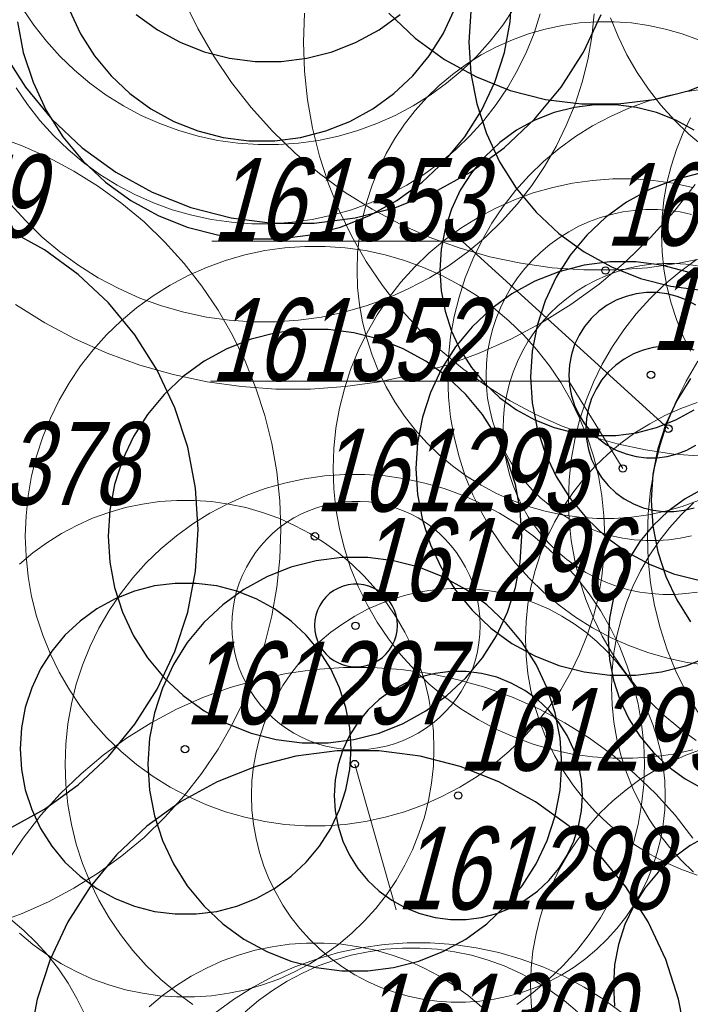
# Model space of a CAD drawing. Header units: metres. Extents: x 7419449 to 7420144, y 5549519 to 5549653.
# Tile 10 of 67: x 7419458 to 7419466, y 5549542 to 5549554. Entities that reach past the tile are written whole.
import ezdxf
from ezdxf.enums import TextEntityAlignment as Align

# ---------------------------------------------------------------- set-up
doc = ezdxf.new("R2010")
doc.units = ezdxf.units.M
doc.layers.add('_4_korony', color=7, linetype='Continuous', lineweight=25, true_color=0x7aa300)
doc.layers.add('_4_NUMERY_PIKIET', color=7, linetype='Continuous', lineweight=15)
doc.layers.add('_4_SOD', color=30, linetype='Continuous', lineweight=20)
doc.layers.add('_4_PUNKT_INWENTARYZACYJNY', color=7, linetype='Continuous')
doc.styles.add('STANDARD-Working1250', font='arial.ttf', dxfattribs={"height": 2.5})

msp = doc.modelspace()

# ---------------------------------------------------------------- linework, layer by layer
at = {"layer": '_4_korony', "linetype": 'Continuous', "flags": 128}
for points in [[(7419457.707, 5549554.041), (7419457.777, 5549553.671), (7419457.894, 5549553.313), (7419458.054, 5549552.972), (7419458.256, 5549552.654), (7419458.496, 5549552.363), (7419458.771, 5549552.105), (7419459.076, 5549551.884), (7419459.406, 5549551.703), (7419459.756, 5549551.564), (7419460.121, 5549551.47), (7419460.495, 5549551.423), (7419460.871, 5549551.423), (7419461.245, 5549551.47), (7419461.61, 5549551.564), (7419461.96, 5549551.703), (7419462.29, 5549551.884), (7419462.595, 5549552.105), (7419462.87, 5549552.363), (7419463.11, 5549552.654), (7419463.312, 5549552.972), (7419463.472, 5549553.313), (7419463.589, 5549553.671), (7419463.659, 5549554.041), (7419463.683, 5549554.417)], [(7419457.533, 5549553.678), (7419457.802, 5549553.254), (7419458.122, 5549552.867), (7419458.488, 5549552.523), (7419458.895, 5549552.228), (7419459.335, 5549551.986), (7419459.802, 5549551.801), (7419460.288, 5549551.676), (7419460.787, 5549551.613), (7419461.289, 5549551.613), (7419461.788, 5549551.676), (7419462.274, 5549551.801), (7419462.741, 5549551.986), (7419463.181, 5549552.228), (7419463.588, 5549552.523), (7419463.954, 5549552.867), (7419464.274, 5549553.254), (7419464.543, 5549553.678), (7419464.757, 5549554.133)], [(7419458.335, 5549554.183), (7419458.468, 5549553.899), (7419458.636, 5549553.634), (7419458.837, 5549553.392), (7419459.065, 5549553.177), (7419459.319, 5549552.992), (7419459.595, 5549552.841), (7419459.886, 5549552.725), (7419460.191, 5549552.647), (7419460.502, 5549552.608), (7419460.816, 5549552.608), (7419461.127, 5549552.647), (7419461.432, 5549552.725), (7419461.723, 5549552.841), (7419461.999, 5549552.992), (7419462.253, 5549553.177), (7419462.481, 5549553.392), (7419462.682, 5549553.634), (7419462.85, 5549553.899), (7419462.983, 5549554.183)], [(7419459.142, 5549554.133), (7419459.396, 5549553.948), (7419459.672, 5549553.797), (7419459.963, 5549553.681), (7419460.268, 5549553.603), (7419460.579, 5549553.564), (7419460.893, 5549553.564), (7419461.204, 5549553.603), (7419461.509, 5549553.681), (7419461.8, 5549553.797), (7419462.076, 5549553.948), (7419462.33, 5549554.133)], [(7419462.191, 5549554.148), (7419462.511, 5549553.847), (7419462.867, 5549553.589), (7419463.252, 5549553.377), (7419463.66, 5549553.215), (7419464.086, 5549553.106), (7419464.522, 5549553.051), (7419464.962, 5549553.051), (7419465.398, 5549553.106), (7419465.824, 5549553.215), (7419466.232, 5549553.377), (7419466.617, 5549553.589), (7419466.973, 5549553.847), (7419467.293, 5549554.148)], [(7419463.184, 5549554.173), (7419463.16, 5549553.797), (7419463.184, 5549553.421), (7419463.254, 5549553.051), (7419463.371, 5549552.693), (7419463.531, 5549552.352), (7419463.733, 5549552.034), (7419463.973, 5549551.743), (7419464.248, 5549551.485), (7419464.553, 5549551.264), (7419464.883, 5549551.083), (7419465.233, 5549550.944), (7419465.598, 5549550.85), (7419465.972, 5549550.803)], [(7419465.881, 5549552.734), (7419465.661, 5549552.855), (7419465.427, 5549552.947), (7419465.184, 5549553.01), (7419464.935, 5549553.041), (7419464.683, 5549553.041), (7419464.434, 5549553.01), (7419464.191, 5549552.947), (7419463.957, 5549552.855), (7419463.737, 5549552.734), (7419463.534, 5549552.586), (7419463.351, 5549552.414), (7419463.191, 5549552.221), (7419463.056, 5549552.009), (7419462.949, 5549551.781), (7419462.872, 5549551.542), (7419462.825, 5549551.296), (7419462.809, 5549551.045), (7419462.825, 5549550.794), (7419462.872, 5549550.548), (7419462.949, 5549550.309), (7419463.056, 5549550.081), (7419463.191, 5549549.869), (7419463.351, 5549549.676), (7419463.534, 5549549.504), (7419463.737, 5549549.356), (7419463.957, 5549549.235), (7419464.191, 5549549.143), (7419464.434, 5549549.08), (7419464.683, 5549549.049), (7419464.935, 5549549.049), (7419465.184, 5549549.08), (7419465.427, 5549549.143), (7419465.661, 5549549.235), (7419465.881, 5549549.356)], [(7419465.937, 5549552.211), (7419465.632, 5549552.133), (7419465.341, 5549552.017), (7419465.065, 5549551.866), (7419464.811, 5549551.681), (7419464.583, 5549551.466), (7419464.382, 5549551.224), (7419464.214, 5549550.959), (7419464.081, 5549550.675), (7419463.984, 5549550.377), (7419463.925, 5549550.068), (7419463.905, 5549549.755), (7419463.925, 5549549.442), (7419463.984, 5549549.133), (7419464.081, 5549548.835), (7419464.214, 5549548.551), (7419464.382, 5549548.286), (7419464.583, 5549548.044), (7419464.811, 5549547.829), (7419465.065, 5549547.644), (7419465.341, 5549547.493), (7419465.632, 5549547.377), (7419465.937, 5549547.299)], [(7419457.592, 5549544.292), (7419458.032, 5549544.534), (7419458.439, 5549544.829), (7419458.805, 5549545.173), (7419459.125, 5549545.56), (7419459.394, 5549545.984), (7419459.608, 5549546.439), (7419459.763, 5549546.916), (7419459.857, 5549547.41), (7419459.889, 5549547.911), (7419459.857, 5549548.412), (7419459.763, 5549548.906), (7419459.608, 5549549.383), (7419459.394, 5549549.838), (7419459.125, 5549550.262), (7419458.805, 5549550.649), (7419458.439, 5549550.993), (7419458.032, 5549551.288), (7419457.592, 5549551.53)], [(7419466.084, 5549550.91), (7419465.793, 5549551.026), (7419465.488, 5549551.104), (7419465.177, 5549551.143), (7419464.863, 5549551.143), (7419464.552, 5549551.104), (7419464.247, 5549551.026), (7419463.956, 5549550.91), (7419463.68, 5549550.759), (7419463.426, 5549550.574), (7419463.198, 5549550.359), (7419462.997, 5549550.117), (7419462.829, 5549549.852), (7419462.696, 5549549.568), (7419462.599, 5549549.27), (7419462.54, 5549548.961), (7419462.52, 5549548.648), (7419462.54, 5549548.335), (7419462.599, 5549548.026), (7419462.696, 5549547.728), (7419462.829, 5549547.444), (7419462.997, 5549547.179), (7419463.198, 5549546.937), (7419463.426, 5549546.722), (7419463.68, 5549546.537), (7419463.956, 5549546.386), (7419464.247, 5549546.27), (7419464.552, 5549546.192), (7419464.863, 5549546.153), (7419465.177, 5549546.153), (7419465.488, 5549546.192), (7419465.793, 5549546.27), (7419466.084, 5549546.386)], [(7419465.903, 5549550.621), (7419465.793, 5549550.682), (7419465.676, 5549550.728), (7419465.554, 5549550.759), (7419465.43, 5549550.775), (7419465.304, 5549550.775), (7419465.18, 5549550.759), (7419465.058, 5549550.728), (7419464.941, 5549550.682), (7419464.831, 5549550.621), (7419464.73, 5549550.548), (7419464.638, 5549550.462), (7419464.558, 5549550.365), (7419464.491, 5549550.259), (7419464.437, 5549550.145), (7419464.398, 5549550.026), (7419464.375, 5549549.902), (7419464.367, 5549549.777), (7419464.375, 5549549.652), (7419464.398, 5549549.528), (7419464.437, 5549549.409), (7419464.491, 5549549.295), (7419464.558, 5549549.189), (7419464.638, 5549549.092), (7419464.73, 5549549.006), (7419464.831, 5549548.933), (7419464.941, 5549548.872), (7419465.058, 5549548.826), (7419465.18, 5549548.795), (7419465.304, 5549548.779), (7419465.43, 5549548.779), (7419465.554, 5549548.795), (7419465.676, 5549548.826), (7419465.793, 5549548.872), (7419465.903, 5549548.933)], [(7419465.882, 5549550.078), (7419465.76, 5549550.109), (7419465.636, 5549550.125), (7419465.51, 5549550.125), (7419465.386, 5549550.109), (7419465.264, 5549550.078), (7419465.147, 5549550.032), (7419465.037, 5549549.971), (7419464.936, 5549549.898), (7419464.844, 5549549.812), (7419464.764, 5549549.715), (7419464.697, 5549549.609), (7419464.643, 5549549.495), (7419464.604, 5549549.376), (7419464.581, 5549549.252), (7419464.573, 5549549.127), (7419464.581, 5549549.002), (7419464.604, 5549548.878), (7419464.643, 5549548.759), (7419464.697, 5549548.645), (7419464.764, 5549548.539), (7419464.844, 5549548.442), (7419464.936, 5549548.356), (7419465.037, 5549548.283), (7419465.147, 5549548.222), (7419465.264, 5549548.176), (7419465.386, 5549548.145), (7419465.51, 5549548.129), (7419465.636, 5549548.129), (7419465.76, 5549548.145), (7419465.882, 5549548.176)], [(7419465.839, 5549549.735), (7419465.671, 5549549.47), (7419465.538, 5549549.186), (7419465.441, 5549548.888), (7419465.382, 5549548.579), (7419465.362, 5549548.266), (7419465.382, 5549547.953), (7419465.441, 5549547.644), (7419465.538, 5549547.346), (7419465.671, 5549547.062), (7419465.839, 5549546.797)], [(7419465.992, 5549548.402), (7419465.772, 5549548.281), (7419465.569, 5549548.133), (7419465.386, 5549547.961), (7419465.226, 5549547.768), (7419465.091, 5549547.556), (7419464.984, 5549547.328), (7419464.907, 5549547.089), (7419464.86, 5549546.843), (7419464.844, 5549546.592), (7419464.86, 5549546.341), (7419464.907, 5549546.095), (7419464.984, 5549545.856), (7419465.091, 5549545.628), (7419465.226, 5549545.416), (7419465.386, 5549545.223), (7419465.569, 5549545.051), (7419465.772, 5549544.903), (7419465.992, 5549544.782)], [(7419465.788, 5549541.749), (7419465.694, 5549542.243), (7419465.539, 5549542.72), (7419465.325, 5549543.175), (7419465.056, 5549543.599), (7419464.736, 5549543.986), (7419464.37, 5549544.33), (7419463.963, 5549544.625), (7419463.523, 5549544.867), (7419463.056, 5549545.052), (7419462.57, 5549545.177), (7419462.071, 5549545.24), (7419461.569, 5549545.24), (7419461.07, 5549545.177), (7419460.584, 5549545.052), (7419460.117, 5549544.867), (7419459.677, 5549544.625), (7419459.27, 5549544.33), (7419458.904, 5549543.986), (7419458.584, 5549543.599), (7419458.315, 5549543.175), (7419458.101, 5549542.72), (7419457.946, 5549542.243), (7419457.852, 5549541.749)], [(7419466.053, 5549544.216), (7419465.833, 5549544.095), (7419465.63, 5549543.947), (7419465.447, 5549543.775), (7419465.287, 5549543.582), (7419465.152, 5549543.37), (7419465.045, 5549543.142), (7419464.968, 5549542.903), (7419464.921, 5549542.657), (7419464.905, 5549542.406), (7419464.921, 5549542.155)]]:
    msp.add_lwpolyline(points, dxfattribs=at)
for points in [[(7419463.801, 5549547.833), (7419463.781, 5549548.146), (7419463.722, 5549548.455), (7419463.625, 5549548.753), (7419463.492, 5549549.037), (7419463.324, 5549549.302), (7419463.123, 5549549.544), (7419462.895, 5549549.759), (7419462.641, 5549549.944), (7419462.365, 5549550.095), (7419462.074, 5549550.211), (7419461.769, 5549550.289), (7419461.458, 5549550.328), (7419461.144, 5549550.328), (7419460.833, 5549550.289), (7419460.528, 5549550.211), (7419460.237, 5549550.095), (7419459.961, 5549549.944), (7419459.707, 5549549.759), (7419459.479, 5549549.544), (7419459.278, 5549549.302), (7419459.11, 5549549.037), (7419458.977, 5549548.753), (7419458.88, 5549548.455), (7419458.821, 5549548.146), (7419458.801, 5549547.833), (7419458.821, 5549547.52), (7419458.88, 5549547.211), (7419458.977, 5549546.913), (7419459.11, 5549546.629), (7419459.278, 5549546.364), (7419459.479, 5549546.122), (7419459.707, 5549545.907), (7419459.961, 5549545.722), (7419460.237, 5549545.571), (7419460.528, 5549545.455), (7419460.833, 5549545.377), (7419461.144, 5549545.338), (7419461.458, 5549545.338), (7419461.769, 5549545.377), (7419462.074, 5549545.455), (7419462.365, 5549545.571), (7419462.641, 5549545.722), (7419462.895, 5549545.907), (7419463.123, 5549546.122), (7419463.324, 5549546.364), (7419463.492, 5549546.629), (7419463.625, 5549546.913), (7419463.722, 5549547.211), (7419463.781, 5549547.52)], [(7419464.281, 5549545.078), (7419464.261, 5549545.391), (7419464.202, 5549545.7), (7419464.105, 5549545.998), (7419463.972, 5549546.282), (7419463.804, 5549546.547), (7419463.603, 5549546.789), (7419463.375, 5549547.004), (7419463.121, 5549547.189), (7419462.845, 5549547.34), (7419462.554, 5549547.456), (7419462.249, 5549547.534), (7419461.938, 5549547.573), (7419461.624, 5549547.573), (7419461.313, 5549547.534), (7419461.008, 5549547.456), (7419460.717, 5549547.34), (7419460.441, 5549547.189), (7419460.187, 5549547.004), (7419459.959, 5549546.789), (7419459.758, 5549546.547), (7419459.59, 5549546.282), (7419459.457, 5549545.998), (7419459.36, 5549545.7), (7419459.301, 5549545.391), (7419459.281, 5549545.078), (7419459.301, 5549544.765), (7419459.36, 5549544.456), (7419459.457, 5549544.158), (7419459.59, 5549543.874), (7419459.758, 5549543.609), (7419459.959, 5549543.367), (7419460.187, 5549543.152), (7419460.441, 5549542.967), (7419460.717, 5549542.816), (7419461.008, 5549542.7), (7419461.313, 5549542.622), (7419461.624, 5549542.583), (7419461.938, 5549542.583), (7419462.249, 5549542.622), (7419462.554, 5549542.7), (7419462.845, 5549542.816), (7419463.121, 5549542.967), (7419463.375, 5549543.152), (7419463.603, 5549543.367), (7419463.804, 5549543.609), (7419463.972, 5549543.874), (7419464.105, 5549544.158), (7419464.202, 5549544.456), (7419464.261, 5549544.765)], [(7419461.738, 5549545.266), (7419461.722, 5549545.517), (7419461.675, 5549545.763), (7419461.598, 5549546.002), (7419461.491, 5549546.23), (7419461.356, 5549546.442), (7419461.196, 5549546.635), (7419461.013, 5549546.807), (7419460.81, 5549546.955), (7419460.59, 5549547.076), (7419460.356, 5549547.168), (7419460.113, 5549547.231), (7419459.864, 5549547.262), (7419459.612, 5549547.262), (7419459.363, 5549547.231), (7419459.12, 5549547.168), (7419458.886, 5549547.076), (7419458.666, 5549546.955), (7419458.463, 5549546.807), (7419458.28, 5549546.635), (7419458.12, 5549546.442), (7419457.985, 5549546.23), (7419457.878, 5549546.002), (7419457.801, 5549545.763), (7419457.754, 5549545.517), (7419457.738, 5549545.266), (7419457.754, 5549545.015), (7419457.801, 5549544.769), (7419457.878, 5549544.53), (7419457.985, 5549544.302), (7419458.12, 5549544.09), (7419458.28, 5549543.897), (7419458.463, 5549543.725), (7419458.666, 5549543.577), (7419458.886, 5549543.456), (7419459.12, 5549543.364), (7419459.363, 5549543.301), (7419459.612, 5549543.27), (7419459.864, 5549543.27), (7419460.113, 5549543.301), (7419460.356, 5549543.364), (7419460.59, 5549543.456), (7419460.81, 5549543.577), (7419461.013, 5549543.725), (7419461.196, 5549543.897), (7419461.356, 5549544.09), (7419461.491, 5549544.302), (7419461.598, 5549544.53), (7419461.675, 5549544.769), (7419461.722, 5549545.015)], [(7419462.296, 5549546.753), (7419462.292, 5549546.816), (7419462.28, 5549546.877), (7419462.261, 5549546.937), (7419462.234, 5549546.994), (7419462.201, 5549547.047), (7419462.16, 5549547.095), (7419462.115, 5549547.138), (7419462.064, 5549547.175), (7419462.009, 5549547.205), (7419461.951, 5549547.229), (7419461.89, 5549547.244), (7419461.827, 5549547.252), (7419461.765, 5549547.252), (7419461.702, 5549547.244), (7419461.641, 5549547.229), (7419461.583, 5549547.205), (7419461.528, 5549547.175), (7419461.477, 5549547.138), (7419461.432, 5549547.095), (7419461.391, 5549547.047), (7419461.358, 5549546.994), (7419461.331, 5549546.937), (7419461.312, 5549546.877), (7419461.3, 5549546.816), (7419461.296, 5549546.753), (7419461.3, 5549546.69), (7419461.312, 5549546.629), (7419461.331, 5549546.569), (7419461.358, 5549546.512), (7419461.391, 5549546.459), (7419461.432, 5549546.411), (7419461.477, 5549546.368), (7419461.528, 5549546.331), (7419461.583, 5549546.301), (7419461.641, 5549546.277), (7419461.702, 5549546.262), (7419461.765, 5549546.254), (7419461.827, 5549546.254), (7419461.89, 5549546.262), (7419461.951, 5549546.277), (7419462.009, 5549546.301), (7419462.064, 5549546.331), (7419462.115, 5549546.368), (7419462.16, 5549546.411), (7419462.201, 5549546.459), (7419462.234, 5549546.512), (7419462.261, 5549546.569), (7419462.28, 5549546.629), (7419462.292, 5549546.69)], [(7419464.533, 5549544.702), (7419464.521, 5549544.89), (7419464.486, 5549545.075), (7419464.428, 5549545.254), (7419464.347, 5549545.425), (7419464.247, 5549545.584), (7419464.126, 5549545.729), (7419463.989, 5549545.858), (7419463.837, 5549545.968), (7419463.672, 5549546.059), (7419463.497, 5549546.129), (7419463.314, 5549546.175), (7419463.127, 5549546.199), (7419462.939, 5549546.199), (7419462.752, 5549546.175), (7419462.569, 5549546.129), (7419462.394, 5549546.059), (7419462.229, 5549545.968), (7419462.077, 5549545.858), (7419461.94, 5549545.729), (7419461.819, 5549545.584), (7419461.719, 5549545.425), (7419461.638, 5549545.254), (7419461.58, 5549545.075), (7419461.545, 5549544.89), (7419461.533, 5549544.702), (7419461.545, 5549544.514), (7419461.58, 5549544.329), (7419461.638, 5549544.15), (7419461.719, 5549543.979), (7419461.819, 5549543.82), (7419461.94, 5549543.675), (7419462.077, 5549543.546), (7419462.229, 5549543.436), (7419462.394, 5549543.345), (7419462.569, 5549543.275), (7419462.752, 5549543.229), (7419462.939, 5549543.205), (7419463.127, 5549543.205), (7419463.314, 5549543.229), (7419463.497, 5549543.275), (7419463.672, 5549543.345), (7419463.837, 5549543.436), (7419463.989, 5549543.546), (7419464.126, 5549543.675), (7419464.247, 5549543.82), (7419464.347, 5549543.979), (7419464.428, 5549544.15), (7419464.486, 5549544.329), (7419464.521, 5549544.514)]]:
    msp.add_lwpolyline(points, close=True, dxfattribs=at)
at = {"layer": '_4_NUMERY_PIKIET'}
for points in [[(7419465.57, 5549549.13), (7419463.08, 5549551.394), (7419460.055, 5549551.394)], [(7419465.02, 5549548.65), (7419464.369, 5549549.703), (7419460.039, 5549549.703)], [(7419461.78, 5549545.08), (7419462.283, 5549543.321)]]:
    msp.add_lwpolyline(points, dxfattribs=at)
at = {"layer": '_4_PUNKT_INWENTARYZACYJNY'}
for centre in [(7419464.81, 5549551.04), (7419465.36, 5549549.78), (7419465.57, 5549549.13), (7419465.02, 5549548.65), (7419461.3, 5549547.83), (7419461.79, 5549546.75), (7419459.73, 5549545.26), (7419461.78, 5549545.08), (7419463.03, 5549544.7)]:
    msp.add_circle(centre, 0.045, dxfattribs=at)
at = {"layer": '_4_SOD', "flags": 128}
for points in [[(7419457.768, 5549554.204), (7419457.904, 5549554.002), (7419458.055, 5549553.809), (7419458.218, 5549553.628), (7419458.394, 5549553.458), (7419458.581, 5549553.301), (7419458.779, 5549553.157), (7419458.986, 5549553.028), (7419459.202, 5549552.913), (7419459.425, 5549552.814), (7419459.654, 5549552.73), (7419459.889, 5549552.663), (7419460.128, 5549552.612), (7419460.37, 5549552.578), (7419460.614, 5549552.561), (7419460.858, 5549552.561), (7419461.102, 5549552.578), (7419461.344, 5549552.612), (7419461.583, 5549552.663), (7419461.818, 5549552.73), (7419462.047, 5549552.814), (7419462.27, 5549552.913), (7419462.486, 5549553.028), (7419462.693, 5549553.157), (7419462.891, 5549553.301), (7419463.078, 5549553.458), (7419463.254, 5549553.628), (7419463.417, 5549553.809), (7419463.568, 5549554.002), (7419463.704, 5549554.204)], [(7419459.717, 5549554.307), (7419459.886, 5549553.962), (7419460.078, 5549553.629), (7419460.292, 5549553.311), (7419460.529, 5549553.009), (7419460.786, 5549552.723), (7419461.062, 5549552.457), (7419461.356, 5549552.21), (7419461.666, 5549551.984), (7419461.992, 5549551.781), (7419462.331, 5549551.601), (7419462.682, 5549551.444), (7419463.042, 5549551.313), (7419463.411, 5549551.207), (7419463.787, 5549551.128), (7419464.167, 5549551.074), (7419464.55, 5549551.047), (7419464.934, 5549551.047), (7419465.317, 5549551.074), (7419465.697, 5549551.128), (7419466.073, 5549551.207)], [(7419457.619, 5549551.846), (7419457.806, 5549551.638), (7419458.006, 5549551.444), (7419458.22, 5549551.265), (7419458.446, 5549551.101), (7419458.683, 5549550.953), (7419458.93, 5549550.822), (7419459.185, 5549550.708), (7419459.447, 5549550.613), (7419459.715, 5549550.536), (7419459.988, 5549550.478), (7419460.265, 5549550.439), (7419460.543, 5549550.419), (7419460.823, 5549550.419), (7419461.101, 5549550.439), (7419461.378, 5549550.478), (7419461.651, 5549550.536), (7419461.919, 5549550.613), (7419462.181, 5549550.708), (7419462.436, 5549550.822), (7419462.683, 5549550.953), (7419462.92, 5549551.101), (7419463.146, 5549551.265), (7419463.36, 5549551.444), (7419463.56, 5549551.638), (7419463.747, 5549551.846), (7419463.919, 5549552.066), (7419464.075, 5549552.297), (7419464.215, 5549552.539), (7419464.337, 5549552.79), (7419464.442, 5549553.049), (7419464.528, 5549553.314), (7419464.596, 5549553.585), (7419464.644, 5549553.86), (7419464.673, 5549554.138)], [(7419457.691, 5549553.248), (7419457.827, 5549553.046), (7419457.978, 5549552.853), (7419458.141, 5549552.672), (7419458.317, 5549552.502), (7419458.504, 5549552.345), (7419458.702, 5549552.201), (7419458.909, 5549552.072), (7419459.125, 5549551.957), (7419459.348, 5549551.858), (7419459.577, 5549551.774), (7419459.812, 5549551.707), (7419460.051, 5549551.656), (7419460.293, 5549551.622), (7419460.537, 5549551.605), (7419460.781, 5549551.605), (7419461.025, 5549551.622), (7419461.267, 5549551.656), (7419461.506, 5549551.707), (7419461.741, 5549551.774), (7419461.97, 5549551.858), (7419462.193, 5549551.957), (7419462.409, 5549552.072), (7419462.616, 5549552.201), (7419462.814, 5549552.345), (7419463.001, 5549552.502), (7419463.177, 5549552.672), (7419463.34, 5549552.853), (7419463.491, 5549553.046), (7419463.627, 5549553.248), (7419463.749, 5549553.46), (7419463.856, 5549553.679), (7419463.948, 5549553.906), (7419464.023, 5549554.138)], [(7419461.172, 5549554.146), (7419461.16, 5549553.797), (7419461.172, 5549553.448), (7419461.209, 5549553.101), (7419461.269, 5549552.757), (7419461.354, 5549552.419), (7419461.462, 5549552.087), (7419461.592, 5549551.763), (7419461.745, 5549551.45), (7419461.92, 5549551.147), (7419462.115, 5549550.858), (7419462.33, 5549550.583), (7419462.563, 5549550.324), (7419462.814, 5549550.081), (7419463.082, 5549549.857), (7419463.364, 5549549.652), (7419463.66, 5549549.467), (7419463.968, 5549549.303), (7419464.287, 5549549.161), (7419464.615, 5549549.042), (7419464.95, 5549548.946), (7419465.292, 5549548.873), (7419465.637, 5549548.824), (7419465.986, 5549548.8)], [(7419464.871, 5549554.091), (7419464.963, 5549553.864), (7419465.07, 5549553.645), (7419465.192, 5549553.433), (7419465.328, 5549553.231), (7419465.479, 5549553.038), (7419465.642, 5549552.857), (7419465.818, 5549552.687), (7419466.005, 5549552.53)], [(7419465.933, 5549553.827), (7419465.736, 5549553.898), (7419465.535, 5549553.956), (7419465.33, 5549553.999), (7419465.123, 5549554.029), (7419464.914, 5549554.043), (7419464.704, 5549554.043), (7419464.495, 5549554.029), (7419464.288, 5549553.999), (7419464.083, 5549553.956), (7419463.882, 5549553.898), (7419463.685, 5549553.827), (7419463.494, 5549553.741), (7419463.309, 5549553.643), (7419463.131, 5549553.532), (7419462.962, 5549553.409), (7419462.802, 5549553.274), (7419462.651, 5549553.129), (7419462.511, 5549552.973), (7419462.382, 5549552.808), (7419462.265, 5549552.635), (7419462.16, 5549552.453), (7419462.068, 5549552.265), (7419461.99, 5549552.071), (7419461.925, 5549551.872), (7419461.875, 5549551.669), (7419461.838, 5549551.463), (7419461.816, 5549551.254), (7419461.809, 5549551.045), (7419461.816, 5549550.836), (7419461.838, 5549550.627), (7419461.875, 5549550.421), (7419461.925, 5549550.218), (7419461.99, 5549550.019), (7419462.068, 5549549.825), (7419462.16, 5549549.637), (7419462.265, 5549549.455), (7419462.382, 5549549.282), (7419462.511, 5549549.117), (7419462.651, 5549548.961), (7419462.802, 5549548.816), (7419462.962, 5549548.681), (7419463.131, 5549548.558), (7419463.309, 5549548.447), (7419463.494, 5549548.349), (7419463.685, 5549548.263), (7419463.882, 5549548.192), (7419464.083, 5549548.134), (7419464.288, 5549548.091), (7419464.495, 5549548.061), (7419464.704, 5549548.047), (7419464.914, 5549548.047), (7419465.123, 5549548.061), (7419465.33, 5549548.091), (7419465.535, 5549548.134), (7419465.736, 5549548.192), (7419465.933, 5549548.263)], [(7419466.039, 5549553.236), (7419465.797, 5549553.202), (7419465.558, 5549553.151), (7419465.323, 5549553.084), (7419465.094, 5549553), (7419464.871, 5549552.901), (7419464.655, 5549552.786), (7419464.448, 5549552.657), (7419464.25, 5549552.513), (7419464.063, 5549552.356), (7419463.887, 5549552.186), (7419463.724, 5549552.005), (7419463.573, 5549551.812), (7419463.437, 5549551.61), (7419463.315, 5549551.398), (7419463.208, 5549551.179), (7419463.116, 5549550.952), (7419463.041, 5549550.72), (7419462.981, 5549550.483), (7419462.939, 5549550.242), (7419462.914, 5549549.999), (7419462.905, 5549549.755), (7419462.914, 5549549.511), (7419462.939, 5549549.268), (7419462.981, 5549549.027), (7419463.041, 5549548.79), (7419463.116, 5549548.558), (7419463.208, 5549548.331), (7419463.315, 5549548.112), (7419463.437, 5549547.9), (7419463.573, 5549547.698), (7419463.724, 5549547.505), (7419463.887, 5549547.324), (7419464.063, 5549547.154), (7419464.25, 5549546.997), (7419464.448, 5549546.853), (7419464.655, 5549546.724), (7419464.871, 5549546.609), (7419465.094, 5549546.51), (7419465.323, 5549546.426), (7419465.558, 5549546.359), (7419465.797, 5549546.308), (7419466.039, 5549546.274)], [(7419465.837, 5549552.882), (7419465.745, 5549552.694), (7419465.667, 5549552.5), (7419465.602, 5549552.301), (7419465.552, 5549552.098), (7419465.515, 5549551.892), (7419465.493, 5549551.683), (7419465.486, 5549551.474), (7419465.493, 5549551.265), (7419465.515, 5549551.056), (7419465.552, 5549550.85), (7419465.602, 5549550.647), (7419465.667, 5549550.448), (7419465.745, 5549550.254), (7419465.837, 5549550.066)], [(7419457.434, 5549543.156), (7419457.762, 5549543.275), (7419458.081, 5549543.417), (7419458.389, 5549543.581), (7419458.685, 5549543.766), (7419458.967, 5549543.971), (7419459.235, 5549544.195), (7419459.486, 5549544.438), (7419459.719, 5549544.697), (7419459.934, 5549544.972), (7419460.129, 5549545.261), (7419460.304, 5549545.564), (7419460.457, 5549545.877), (7419460.587, 5549546.201), (7419460.695, 5549546.533), (7419460.78, 5549546.871), (7419460.84, 5549547.215), (7419460.877, 5549547.562), (7419460.889, 5549547.911), (7419460.877, 5549548.26), (7419460.84, 5549548.607), (7419460.78, 5549548.951), (7419460.695, 5549549.289), (7419460.587, 5549549.621), (7419460.457, 5549549.945), (7419460.304, 5549550.258), (7419460.129, 5549550.561), (7419459.934, 5549550.85), (7419459.719, 5549551.125), (7419459.486, 5549551.384), (7419459.235, 5549551.627), (7419458.967, 5549551.851), (7419458.685, 5549552.056), (7419458.389, 5549552.241), (7419458.081, 5549552.405), (7419457.762, 5549552.547), (7419457.434, 5549552.666)], [(7419457.683, 5549550.631), (7419458.038, 5549550.409), (7419458.408, 5549550.212), (7419458.79, 5549550.042), (7419459.184, 5549549.899), (7419459.586, 5549549.783), (7419459.996, 5549549.696), (7419460.411, 5549549.638), (7419460.829, 5549549.609), (7419461.247, 5549549.609), (7419461.665, 5549549.638), (7419462.08, 5549549.696), (7419462.49, 5549549.783), (7419462.892, 5549549.899), (7419463.286, 5549550.042), (7419463.668, 5549550.212), (7419464.038, 5549550.409), (7419464.393, 5549550.631), (7419464.732, 5549550.877), (7419465.053, 5549551.146), (7419465.354, 5549551.437), (7419465.634, 5549551.748), (7419465.892, 5549552.078)], [(7419465.867, 5549552.044), (7419465.628, 5549552.095), (7419465.386, 5549552.129), (7419465.142, 5549552.146), (7419464.898, 5549552.146), (7419464.654, 5549552.129), (7419464.412, 5549552.095), (7419464.173, 5549552.044), (7419463.938, 5549551.977), (7419463.709, 5549551.893), (7419463.486, 5549551.794), (7419463.27, 5549551.679), (7419463.063, 5549551.55), (7419462.865, 5549551.406), (7419462.678, 5549551.249), (7419462.502, 5549551.079), (7419462.339, 5549550.898), (7419462.188, 5549550.705), (7419462.052, 5549550.503), (7419461.93, 5549550.291), (7419461.823, 5549550.072), (7419461.731, 5549549.845), (7419461.656, 5549549.613), (7419461.596, 5549549.376), (7419461.554, 5549549.135), (7419461.529, 5549548.892), (7419461.52, 5549548.648), (7419461.529, 5549548.404), (7419461.554, 5549548.161), (7419461.596, 5549547.92), (7419461.656, 5549547.683), (7419461.731, 5549547.451), (7419461.823, 5549547.224), (7419461.93, 5549547.005), (7419462.052, 5549546.793), (7419462.188, 5549546.591), (7419462.339, 5549546.398), (7419462.502, 5549546.217), (7419462.678, 5549546.047), (7419462.865, 5549545.89), (7419463.063, 5549545.746), (7419463.27, 5549545.617), (7419463.486, 5549545.502), (7419463.709, 5549545.403), (7419463.938, 5549545.319), (7419464.173, 5549545.252), (7419464.412, 5549545.201), (7419464.654, 5549545.167), (7419464.898, 5549545.15), (7419465.142, 5549545.15), (7419465.386, 5549545.167), (7419465.628, 5549545.201), (7419465.867, 5549545.252)], [(7419465.851, 5549551.718), (7419465.714, 5549551.747), (7419465.576, 5549551.766), (7419465.437, 5549551.776), (7419465.297, 5549551.776), (7419465.158, 5549551.766), (7419465.02, 5549551.747), (7419464.883, 5549551.718), (7419464.749, 5549551.679), (7419464.618, 5549551.631), (7419464.49, 5549551.575), (7419464.367, 5549551.509), (7419464.249, 5549551.435), (7419464.136, 5549551.353), (7419464.029, 5549551.263), (7419463.928, 5549551.166), (7419463.835, 5549551.063), (7419463.749, 5549550.953), (7419463.671, 5549550.837), (7419463.601, 5549550.716), (7419463.54, 5549550.59), (7419463.488, 5549550.461), (7419463.444, 5549550.328), (7419463.411, 5549550.193), (7419463.386, 5549550.055), (7419463.372, 5549549.917), (7419463.367, 5549549.777), (7419463.372, 5549549.637), (7419463.386, 5549549.499), (7419463.411, 5549549.361), (7419463.444, 5549549.226), (7419463.488, 5549549.093), (7419463.54, 5549548.964), (7419463.601, 5549548.838), (7419463.671, 5549548.717), (7419463.749, 5549548.601), (7419463.835, 5549548.491), (7419463.928, 5549548.388), (7419464.029, 5549548.291), (7419464.136, 5549548.201), (7419464.249, 5549548.119), (7419464.367, 5549548.045), (7419464.49, 5549547.979), (7419464.618, 5549547.923), (7419464.749, 5549547.875), (7419464.883, 5549547.836), (7419465.02, 5549547.807), (7419465.158, 5549547.788), (7419465.297, 5549547.778), (7419465.437, 5549547.778), (7419465.576, 5549547.788), (7419465.714, 5549547.807), (7419465.851, 5549547.836)], [(7419465.92, 5549551.097), (7419465.782, 5549551.116), (7419465.643, 5549551.126), (7419465.503, 5549551.126), (7419465.364, 5549551.116), (7419465.226, 5549551.097), (7419465.089, 5549551.068), (7419464.955, 5549551.029), (7419464.824, 5549550.981), (7419464.696, 5549550.925), (7419464.573, 5549550.859), (7419464.455, 5549550.785), (7419464.342, 5549550.703), (7419464.235, 5549550.613), (7419464.134, 5549550.516), (7419464.041, 5549550.413), (7419463.955, 5549550.303), (7419463.877, 5549550.187), (7419463.807, 5549550.066), (7419463.746, 5549549.94), (7419463.694, 5549549.811), (7419463.65, 5549549.678), (7419463.617, 5549549.543), (7419463.592, 5549549.405), (7419463.578, 5549549.267), (7419463.573, 5549549.127), (7419463.578, 5549548.987), (7419463.592, 5549548.849), (7419463.617, 5549548.711), (7419463.65, 5549548.576), (7419463.694, 5549548.443), (7419463.746, 5549548.314), (7419463.807, 5549548.188), (7419463.877, 5549548.067), (7419463.955, 5549547.951), (7419464.041, 5549547.841), (7419464.134, 5549547.738), (7419464.235, 5549547.641), (7419464.342, 5549547.551), (7419464.455, 5549547.469), (7419464.573, 5549547.395), (7419464.696, 5549547.329), (7419464.824, 5549547.273), (7419464.955, 5549547.225), (7419465.089, 5549547.186), (7419465.226, 5549547.157), (7419465.364, 5549547.138), (7419465.503, 5549547.128), (7419465.643, 5549547.128), (7419465.782, 5549547.138), (7419465.92, 5549547.157)], [(7419465.905, 5549551.168), (7419465.707, 5549551.024), (7419465.52, 5549550.867), (7419465.344, 5549550.697), (7419465.181, 5549550.516), (7419465.03, 5549550.323), (7419464.894, 5549550.121), (7419464.772, 5549549.909), (7419464.665, 5549549.69), (7419464.573, 5549549.463), (7419464.498, 5549549.231), (7419464.438, 5549548.994), (7419464.396, 5549548.753), (7419464.371, 5549548.51), (7419464.362, 5549548.266), (7419464.371, 5549548.022), (7419464.396, 5549547.779), (7419464.438, 5549547.538), (7419464.498, 5549547.301), (7419464.573, 5549547.069), (7419464.665, 5549546.842), (7419464.772, 5549546.623), (7419464.894, 5549546.411), (7419465.03, 5549546.209), (7419465.181, 5549546.016), (7419465.344, 5549545.835), (7419465.52, 5549545.665), (7419465.707, 5549545.508), (7419465.905, 5549545.364)], [(7419465.924, 5549549.947), (7419465.784, 5549549.705), (7419465.662, 5549549.454), (7419465.557, 5549549.195), (7419465.471, 5549548.93), (7419465.403, 5549548.659), (7419465.355, 5549548.384), (7419465.326, 5549548.106), (7419465.316, 5549547.827), (7419465.326, 5549547.548), (7419465.355, 5549547.27), (7419465.403, 5549546.995), (7419465.471, 5549546.724), (7419465.557, 5549546.459), (7419465.662, 5549546.2), (7419465.784, 5549545.949), (7419465.924, 5549545.707)], [(7419465.917, 5549549.445), (7419465.72, 5549549.374), (7419465.529, 5549549.288), (7419465.344, 5549549.19), (7419465.166, 5549549.079), (7419464.997, 5549548.956), (7419464.837, 5549548.821), (7419464.686, 5549548.676), (7419464.546, 5549548.52), (7419464.417, 5549548.355), (7419464.3, 5549548.182), (7419464.195, 5549548), (7419464.103, 5549547.812), (7419464.025, 5549547.618), (7419463.96, 5549547.419), (7419463.91, 5549547.216), (7419463.873, 5549547.01), (7419463.851, 5549546.801), (7419463.844, 5549546.592), (7419463.851, 5549546.383), (7419463.873, 5549546.174), (7419463.91, 5549545.968), (7419463.96, 5549545.765), (7419464.025, 5549545.566), (7419464.103, 5549545.372), (7419464.195, 5549545.184), (7419464.3, 5549545.002), (7419464.417, 5549544.829), (7419464.546, 5549544.664), (7419464.686, 5549544.508), (7419464.837, 5549544.363), (7419464.997, 5549544.228), (7419465.166, 5549544.105), (7419465.344, 5549543.994), (7419465.529, 5549543.896), (7419465.72, 5549543.81), (7419465.917, 5549543.739)], [(7419463.738, 5549542.176), (7419463.936, 5549542.32), (7419464.123, 5549542.477), (7419464.299, 5549542.647), (7419464.462, 5549542.828), (7419464.613, 5549543.021), (7419464.749, 5549543.223), (7419464.871, 5549543.435), (7419464.978, 5549543.654), (7419465.07, 5549543.881), (7419465.145, 5549544.113), (7419465.205, 5549544.35), (7419465.247, 5549544.591), (7419465.272, 5549544.834), (7419465.281, 5549545.078), (7419465.272, 5549545.322), (7419465.247, 5549545.565), (7419465.205, 5549545.806), (7419465.145, 5549546.043), (7419465.07, 5549546.275), (7419464.978, 5549546.502), (7419464.871, 5549546.721), (7419464.749, 5549546.933), (7419464.613, 5549547.135), (7419464.462, 5549547.328), (7419464.299, 5549547.509), (7419464.123, 5549547.679), (7419463.936, 5549547.836), (7419463.738, 5549547.98), (7419463.531, 5549548.109), (7419463.315, 5549548.224), (7419463.092, 5549548.323), (7419462.863, 5549548.407), (7419462.628, 5549548.474), (7419462.389, 5549548.525), (7419462.147, 5549548.559), (7419461.903, 5549548.576), (7419461.659, 5549548.576), (7419461.415, 5549548.559), (7419461.173, 5549548.525), (7419460.934, 5549548.474), (7419460.699, 5549548.407), (7419460.47, 5549548.323), (7419460.247, 5549548.224), (7419460.031, 5549548.109), (7419459.824, 5549547.98), (7419459.626, 5549547.836), (7419459.439, 5549547.679), (7419459.263, 5549547.509), (7419459.1, 5549547.328), (7419458.949, 5549547.135), (7419458.813, 5549546.933), (7419458.691, 5549546.721), (7419458.584, 5549546.502), (7419458.492, 5549546.275), (7419458.417, 5549546.043), (7419458.357, 5549545.806), (7419458.315, 5549545.565), (7419458.29, 5549545.322), (7419458.281, 5549545.078), (7419458.29, 5549544.834), (7419458.315, 5549544.591), (7419458.357, 5549544.35), (7419458.417, 5549544.113), (7419458.492, 5549543.881), (7419458.584, 5549543.654), (7419458.691, 5549543.435), (7419458.813, 5549543.223), (7419458.949, 5549543.021), (7419459.1, 5549542.828), (7419459.263, 5549542.647), (7419459.439, 5549542.477), (7419459.626, 5549542.32), (7419459.824, 5549542.176)], [(7419457.731, 5549543.037), (7419457.891, 5549542.902), (7419458.06, 5549542.779), (7419458.238, 5549542.668), (7419458.423, 5549542.57), (7419458.614, 5549542.484), (7419458.811, 5549542.413), (7419459.012, 5549542.355), (7419459.217, 5549542.312), (7419459.424, 5549542.282), (7419459.633, 5549542.268), (7419459.843, 5549542.268), (7419460.052, 5549542.282), (7419460.259, 5549542.312), (7419460.464, 5549542.355), (7419460.665, 5549542.413), (7419460.862, 5549542.484), (7419461.053, 5549542.57), (7419461.238, 5549542.668), (7419461.416, 5549542.779), (7419461.585, 5549542.902), (7419461.745, 5549543.037), (7419461.896, 5549543.182), (7419462.036, 5549543.338), (7419462.165, 5549543.503), (7419462.282, 5549543.676), (7419462.387, 5549543.858), (7419462.479, 5549544.046), (7419462.557, 5549544.24), (7419462.622, 5549544.439), (7419462.672, 5549544.642), (7419462.709, 5549544.848), (7419462.731, 5549545.057), (7419462.738, 5549545.266), (7419462.731, 5549545.475), (7419462.709, 5549545.684), (7419462.672, 5549545.89), (7419462.622, 5549546.093), (7419462.557, 5549546.292), (7419462.479, 5549546.486), (7419462.387, 5549546.674), (7419462.282, 5549546.856), (7419462.165, 5549547.029), (7419462.036, 5549547.194), (7419461.896, 5549547.35), (7419461.745, 5549547.495), (7419461.585, 5549547.63), (7419461.416, 5549547.753), (7419461.238, 5549547.864), (7419461.053, 5549547.962), (7419460.862, 5549548.048), (7419460.665, 5549548.119), (7419460.464, 5549548.177), (7419460.259, 5549548.22), (7419460.052, 5549548.25), (7419459.843, 5549548.264), (7419459.633, 5549548.264), (7419459.424, 5549548.25), (7419459.217, 5549548.22), (7419459.012, 5549548.177), (7419458.811, 5549548.119), (7419458.614, 5549548.048), (7419458.423, 5549547.962), (7419458.238, 5549547.864), (7419458.06, 5549547.753), (7419457.891, 5549547.63), (7419457.731, 5549547.495)], [(7419465.875, 5549548.233), (7419465.724, 5549548.088), (7419465.584, 5549547.932), (7419465.455, 5549547.767), (7419465.338, 5549547.594), (7419465.233, 5549547.412), (7419465.141, 5549547.224), (7419465.063, 5549547.03), (7419464.998, 5549546.831), (7419464.948, 5549546.628), (7419464.911, 5549546.422), (7419464.889, 5549546.213), (7419464.882, 5549546.004), (7419464.889, 5549545.795), (7419464.911, 5549545.586), (7419464.948, 5549545.38), (7419464.998, 5549545.177), (7419465.063, 5549544.978), (7419465.141, 5549544.784), (7419465.233, 5549544.596), (7419465.338, 5549544.414), (7419465.455, 5549544.241), (7419465.584, 5549544.076), (7419465.724, 5549543.92), (7419465.875, 5549543.775)], [(7419465.865, 5549544.187), (7419465.65, 5549544.462), (7419465.417, 5549544.721), (7419465.166, 5549544.964), (7419464.898, 5549545.188), (7419464.616, 5549545.393), (7419464.32, 5549545.578), (7419464.012, 5549545.742), (7419463.693, 5549545.884), (7419463.365, 5549546.003), (7419463.03, 5549546.099), (7419462.688, 5549546.172), (7419462.343, 5549546.221), (7419461.994, 5549546.245), (7419461.646, 5549546.245), (7419461.297, 5549546.221), (7419460.952, 5549546.172), (7419460.61, 5549546.099), (7419460.275, 5549546.003), (7419459.947, 5549545.884), (7419459.628, 5549545.742), (7419459.32, 5549545.578), (7419459.024, 5549545.393), (7419458.742, 5549545.188), (7419458.474, 5549544.964), (7419458.223, 5549544.721), (7419457.99, 5549544.462), (7419457.775, 5549544.187), (7419457.58, 5549543.898)], [(7419465.978, 5549545.259), (7419465.781, 5549545.188), (7419465.59, 5549545.102), (7419465.405, 5549545.004), (7419465.227, 5549544.893), (7419465.058, 5549544.77), (7419464.898, 5549544.635), (7419464.747, 5549544.49), (7419464.607, 5549544.334), (7419464.478, 5549544.169), (7419464.361, 5549543.996), (7419464.256, 5549543.814), (7419464.164, 5549543.626), (7419464.086, 5549543.432), (7419464.021, 5549543.233), (7419463.971, 5549543.03), (7419463.934, 5549542.824), (7419463.912, 5549542.615), (7419463.905, 5549542.406), (7419463.912, 5549542.197), (7419463.934, 5549541.988)], [(7419458.516, 5549542.063), (7419458.424, 5549542.251), (7419458.319, 5549542.433), (7419458.202, 5549542.606), (7419458.073, 5549542.771), (7419457.933, 5549542.927), (7419457.782, 5549543.072), (7419457.622, 5549543.207)], [(7419463.312, 5549542.15), (7419463.152, 5549542.285), (7419462.983, 5549542.408), (7419462.805, 5549542.519), (7419462.62, 5549542.617), (7419462.429, 5549542.703), (7419462.232, 5549542.774), (7419462.031, 5549542.832), (7419461.826, 5549542.875), (7419461.619, 5549542.905), (7419461.41, 5549542.919), (7419461.2, 5549542.919), (7419460.991, 5549542.905), (7419460.784, 5549542.875), (7419460.579, 5549542.832), (7419460.378, 5549542.774), (7419460.181, 5549542.703), (7419459.99, 5549542.617), (7419459.805, 5549542.519), (7419459.627, 5549542.408), (7419459.458, 5549542.285), (7419459.298, 5549542.15)], [(7419465.017, 5549542.074), (7419464.791, 5549542.238), (7419464.554, 5549542.386), (7419464.307, 5549542.517), (7419464.052, 5549542.631), (7419463.79, 5549542.726), (7419463.522, 5549542.803), (7419463.249, 5549542.861), (7419462.972, 5549542.9), (7419462.694, 5549542.92), (7419462.414, 5549542.92), (7419462.136, 5549542.9), (7419461.859, 5549542.861), (7419461.586, 5549542.803), (7419461.318, 5549542.726), (7419461.056, 5549542.631), (7419460.801, 5549542.517), (7419460.554, 5549542.386), (7419460.317, 5549542.238), (7419460.091, 5549542.074)], [(7419464.471, 5549542.089), (7419464.311, 5549542.224), (7419464.142, 5549542.347), (7419463.964, 5549542.458), (7419463.779, 5549542.556), (7419463.588, 5549542.642), (7419463.391, 5549542.713), (7419463.19, 5549542.771), (7419462.985, 5549542.814), (7419462.778, 5549542.844), (7419462.569, 5549542.858), (7419462.359, 5549542.858), (7419462.15, 5549542.844), (7419461.943, 5549542.814), (7419461.738, 5549542.771), (7419461.537, 5549542.713), (7419461.34, 5549542.642), (7419461.149, 5549542.556), (7419460.964, 5549542.458), (7419460.786, 5549542.347), (7419460.617, 5549542.224), (7419460.457, 5549542.089)]]:
    msp.add_lwpolyline(points, dxfattribs=at)
for points in [[(7419464.801, 5549547.833), (7419464.792, 5549548.077), (7419464.767, 5549548.32), (7419464.725, 5549548.561), (7419464.665, 5549548.798), (7419464.59, 5549549.03), (7419464.498, 5549549.257), (7419464.391, 5549549.476), (7419464.269, 5549549.688), (7419464.133, 5549549.89), (7419463.982, 5549550.083), (7419463.819, 5549550.264), (7419463.643, 5549550.434), (7419463.456, 5549550.591), (7419463.258, 5549550.735), (7419463.051, 5549550.864), (7419462.835, 5549550.979), (7419462.612, 5549551.078), (7419462.383, 5549551.162), (7419462.148, 5549551.229), (7419461.909, 5549551.28), (7419461.667, 5549551.314), (7419461.423, 5549551.331), (7419461.179, 5549551.331), (7419460.935, 5549551.314), (7419460.693, 5549551.28), (7419460.454, 5549551.229), (7419460.219, 5549551.162), (7419459.99, 5549551.078), (7419459.767, 5549550.979), (7419459.551, 5549550.864), (7419459.344, 5549550.735), (7419459.146, 5549550.591), (7419458.959, 5549550.434), (7419458.783, 5549550.264), (7419458.62, 5549550.083), (7419458.469, 5549549.89), (7419458.333, 5549549.688), (7419458.211, 5549549.476), (7419458.104, 5549549.257), (7419458.012, 5549549.03), (7419457.937, 5549548.798), (7419457.877, 5549548.561), (7419457.835, 5549548.32), (7419457.81, 5549548.077), (7419457.801, 5549547.833), (7419457.81, 5549547.589), (7419457.835, 5549547.346), (7419457.877, 5549547.105), (7419457.937, 5549546.868), (7419458.012, 5549546.636), (7419458.104, 5549546.409), (7419458.211, 5549546.19), (7419458.333, 5549545.978), (7419458.469, 5549545.776), (7419458.62, 5549545.583), (7419458.783, 5549545.402), (7419458.959, 5549545.232), (7419459.146, 5549545.075), (7419459.344, 5549544.931), (7419459.551, 5549544.802), (7419459.767, 5549544.687), (7419459.99, 5549544.588), (7419460.219, 5549544.504), (7419460.454, 5549544.437), (7419460.693, 5549544.386), (7419460.935, 5549544.352), (7419461.179, 5549544.335), (7419461.423, 5549544.335), (7419461.667, 5549544.352), (7419461.909, 5549544.386), (7419462.148, 5549544.437), (7419462.383, 5549544.504), (7419462.612, 5549544.588), (7419462.835, 5549544.687), (7419463.051, 5549544.802), (7419463.258, 5549544.931), (7419463.456, 5549545.075), (7419463.643, 5549545.232), (7419463.819, 5549545.402), (7419463.982, 5549545.583), (7419464.133, 5549545.776), (7419464.269, 5549545.978), (7419464.391, 5549546.19), (7419464.498, 5549546.409), (7419464.59, 5549546.636), (7419464.665, 5549546.868), (7419464.725, 5549547.105), (7419464.767, 5549547.346), (7419464.792, 5549547.589)], [(7419463.296, 5549546.753), (7419463.292, 5549546.858), (7419463.281, 5549546.962), (7419463.263, 5549547.065), (7419463.238, 5549547.166), (7419463.206, 5549547.266), (7419463.166, 5549547.363), (7419463.12, 5549547.457), (7419463.068, 5549547.548), (7419463.01, 5549547.635), (7419462.945, 5549547.717), (7419462.875, 5549547.795), (7419462.8, 5549547.868), (7419462.719, 5549547.935), (7419462.635, 5549547.997), (7419462.546, 5549548.052), (7419462.454, 5549548.101), (7419462.358, 5549548.144), (7419462.26, 5549548.18), (7419462.159, 5549548.208), (7419462.056, 5549548.23), (7419461.953, 5549548.245), (7419461.848, 5549548.252), (7419461.744, 5549548.252), (7419461.639, 5549548.245), (7419461.536, 5549548.23), (7419461.433, 5549548.208), (7419461.332, 5549548.18), (7419461.234, 5549548.144), (7419461.138, 5549548.101), (7419461.046, 5549548.052), (7419460.957, 5549547.997), (7419460.873, 5549547.935), (7419460.792, 5549547.868), (7419460.717, 5549547.795), (7419460.647, 5549547.717), (7419460.582, 5549547.635), (7419460.524, 5549547.548), (7419460.472, 5549547.457), (7419460.426, 5549547.363), (7419460.386, 5549547.266), (7419460.354, 5549547.166), (7419460.329, 5549547.065), (7419460.311, 5549546.962), (7419460.3, 5549546.858), (7419460.296, 5549546.753), (7419460.3, 5549546.648), (7419460.311, 5549546.544), (7419460.329, 5549546.441), (7419460.354, 5549546.34), (7419460.386, 5549546.24), (7419460.426, 5549546.143), (7419460.472, 5549546.049), (7419460.524, 5549545.958), (7419460.582, 5549545.871), (7419460.647, 5549545.789), (7419460.717, 5549545.711), (7419460.792, 5549545.638), (7419460.873, 5549545.571), (7419460.957, 5549545.509), (7419461.046, 5549545.454), (7419461.138, 5549545.405), (7419461.234, 5549545.362), (7419461.332, 5549545.326), (7419461.433, 5549545.298), (7419461.536, 5549545.276), (7419461.639, 5549545.261), (7419461.744, 5549545.254), (7419461.848, 5549545.254), (7419461.953, 5549545.261), (7419462.056, 5549545.276), (7419462.159, 5549545.298), (7419462.26, 5549545.326), (7419462.358, 5549545.362), (7419462.454, 5549545.405), (7419462.546, 5549545.454), (7419462.635, 5549545.509), (7419462.719, 5549545.571), (7419462.8, 5549545.638), (7419462.875, 5549545.711), (7419462.945, 5549545.789), (7419463.01, 5549545.871), (7419463.068, 5549545.958), (7419463.12, 5549546.049), (7419463.166, 5549546.143), (7419463.206, 5549546.24), (7419463.238, 5549546.34), (7419463.263, 5549546.441), (7419463.281, 5549546.544), (7419463.292, 5549546.648)], [(7419465.533, 5549544.702), (7419465.527, 5549544.876), (7419465.509, 5549545.05), (7419465.478, 5549545.222), (7419465.436, 5549545.391), (7419465.382, 5549545.557), (7419465.317, 5549545.719), (7419465.24, 5549545.876), (7419465.153, 5549546.027), (7419465.056, 5549546.171), (7419464.948, 5549546.309), (7419464.831, 5549546.439), (7419464.706, 5549546.56), (7419464.572, 5549546.672), (7419464.431, 5549546.775), (7419464.283, 5549546.867), (7419464.129, 5549546.949), (7419463.97, 5549547.02), (7419463.806, 5549547.08), (7419463.638, 5549547.128), (7419463.467, 5549547.164), (7419463.294, 5549547.188), (7419463.12, 5549547.2), (7419462.946, 5549547.2), (7419462.772, 5549547.188), (7419462.599, 5549547.164), (7419462.428, 5549547.128), (7419462.26, 5549547.08), (7419462.096, 5549547.02), (7419461.937, 5549546.949), (7419461.783, 5549546.867), (7419461.635, 5549546.775), (7419461.494, 5549546.672), (7419461.36, 5549546.56), (7419461.235, 5549546.439), (7419461.118, 5549546.309), (7419461.01, 5549546.171), (7419460.913, 5549546.027), (7419460.826, 5549545.876), (7419460.749, 5549545.719), (7419460.684, 5549545.557), (7419460.63, 5549545.391), (7419460.588, 5549545.222), (7419460.557, 5549545.05), (7419460.539, 5549544.876), (7419460.533, 5549544.702), (7419460.539, 5549544.528), (7419460.557, 5549544.354), (7419460.588, 5549544.182), (7419460.63, 5549544.013), (7419460.684, 5549543.847), (7419460.749, 5549543.685), (7419460.826, 5549543.528), (7419460.913, 5549543.377), (7419461.01, 5549543.233), (7419461.118, 5549543.095), (7419461.235, 5549542.965), (7419461.36, 5549542.844), (7419461.494, 5549542.732), (7419461.635, 5549542.629), (7419461.783, 5549542.537), (7419461.937, 5549542.455), (7419462.096, 5549542.384), (7419462.26, 5549542.324), (7419462.428, 5549542.276), (7419462.599, 5549542.24), (7419462.772, 5549542.216), (7419462.946, 5549542.204), (7419463.12, 5549542.204), (7419463.294, 5549542.216), (7419463.467, 5549542.24), (7419463.638, 5549542.276), (7419463.806, 5549542.324), (7419463.97, 5549542.384), (7419464.129, 5549542.455), (7419464.283, 5549542.537), (7419464.431, 5549542.629), (7419464.572, 5549542.732), (7419464.706, 5549542.844), (7419464.831, 5549542.965), (7419464.948, 5549543.095), (7419465.056, 5549543.233), (7419465.153, 5549543.377), (7419465.24, 5549543.528), (7419465.317, 5549543.685), (7419465.382, 5549543.847), (7419465.436, 5549544.013), (7419465.478, 5549544.182), (7419465.509, 5549544.354), (7419465.527, 5549544.528)]]:
    msp.add_lwpolyline(points, close=True, dxfattribs=at)

# ---------------------------------------------------------------- texts
at = {"layer": '_4_NUMERY_PIKIET', "style": 'STANDARD-Working1250', "oblique": 15, "width": 0.7}
for s, p in [('161379', (7419454.72, 5549551.14)), ('161353', (7419460.055, 5549551.098)), ('161357', (7419464.81, 5549551.04)), ('161354', (7419465.36, 5549549.78)), ('161352', (7419460.039, 5549549.407)), ('161378', (7419455.89, 5549547.91)), ('161295', (7419461.3, 5549547.83)), ('161296', (7419461.79, 5549546.75)), ('161297', (7419459.73, 5549545.26)), ('161299', (7419463.03, 5549544.7)), ('161298', (7419462.283, 5549543.024)), ('161300', (7419461.82, 5549541.25))]:
    msp.add_text(s, height=1, dxfattribs=at).set_placement(p, align=Align.BOTTOM_LEFT)

doc.saveas('drawing.dxf')
